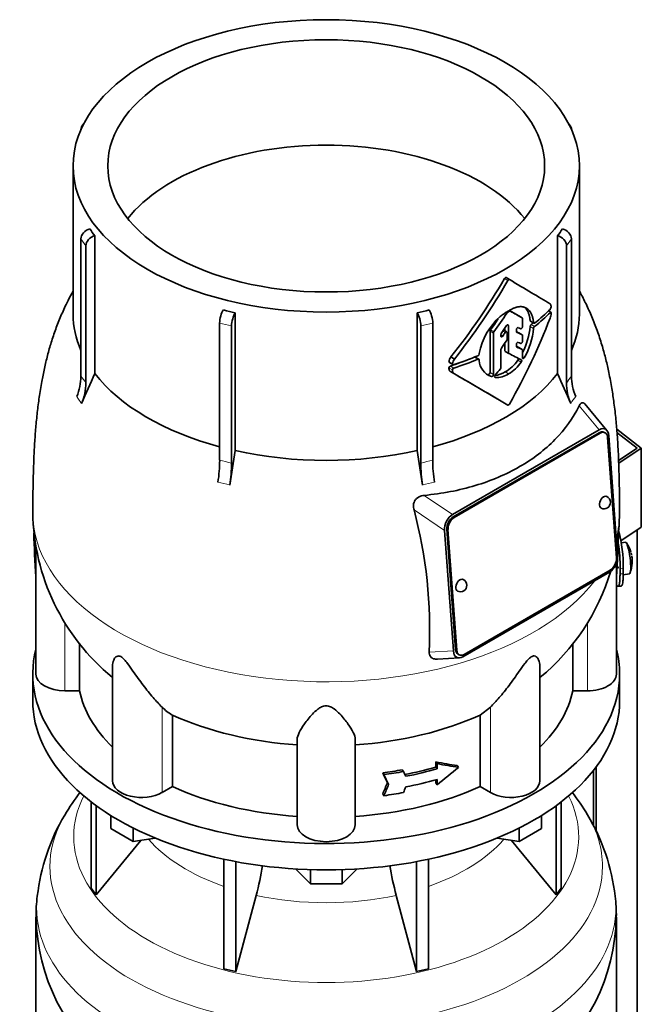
# Model space of a CAD drawing. Header units: millimetres. Extents: x 150 to 747, y -659 to 1200.
# Tile 6 of 13: x 554 to 747, y -289 to 16. Entities that reach past the tile are written whole.
import ezdxf

# ---------------------------------------------------------------- set-up
doc = ezdxf.new("R2010")
doc.units = ezdxf.units.MM
for name, color, linetype in [('LOW_134-2', 7, 'Continuous'), ('M5X8_UNI7687', 7, 'Continuous'), ('VSI134_DIFFUSORE', 7, 'Continuous'), ('VSI134_TERMINALE', 7, 'Continuous'), ('VSI134_TESTATA', 7, 'Continuous')]:
    doc.layers.add(name, color=color, linetype=linetype)

# ---------------------------------------------------------------- blocks, each defined once
blk = doc.blocks.new('SE4')
at = {"layer": 'LOW_134-2', "color": 7, "linetype": 'Continuous', "lineweight": 35}
for p, q in [((745.52, -391.55), (745.52, -142.18)), ((732.01, -216.69), (732.01, -233.97)), ((732.77, -215.7), (732.77, -235.43))]:
    blk.add_line(p, q, dxfattribs=at)
at = {"layer": 'M5X8_UNI7687', "color": 7, "linetype": 'Continuous', "lineweight": 35}
for p, q in [((741.91, -146.03), (740.61, -146.15)), ((739.32, -153.84), (739.87, -153.77)), ((741.18, -156.11), (743.11, -155.82))]:
    blk.add_line(p, q, dxfattribs=at)
for centre, radius, start, end in [((733.99, -151.97), 10, 16.6957, 35.0127), ((733.99, -151.97), 10, 338.98, 357.2751), ((733.99, -151.97), 10, 12.0166, 13.5278), ((1110.09, -95.41), 370.34, 188.5064, 188.6141)]:
    blk.add_arc(centre, radius, start, end, dxfattribs=at)
for centre, major_axis, ratio, start_param, end_param in [((742.5, -150.93), (0.6, -4.89), 0.169759, 0.004788, 3.136805), ((733.97, -151.88), (-9.78, -2.08), 0.810411, 3.163117, 3.206609), ((734.01, -152.09), (-9.94, -1.06), 0.589949, 3.053564, 3.168123), ((735.52, -149.97), (7.36, -5.62), 0.747167, 0.443437, 0.593129)]:
    blk.add_ellipse(centre, major_axis=major_axis, ratio=ratio, start_param=start_param, end_param=end_param, dxfattribs=at)
at = {"layer": 'VSI134_DIFFUSORE', "color": 7, "linetype": 'Continuous', "lineweight": 35}
for p, q in [((558.09, -186.88), (558.09, -195.05)), ((740.09, -195.05), (740.09, -186.88)), ((576.26, -226.55), (576.26, -253.23)), ((577.79, -227.7), (577.79, -255.36)), ((720.39, -227.7), (720.39, -255.36)), ((721.92, -226.55), (721.92, -253.23)), ((582.33, -234.81), (582.33, -230.75)), ((715.85, -234.81), (715.85, -230.75)), ((589.27, -238.82), (582.33, -234.81)), ((589.27, -238.82), (589.27, -234.64)), ((708.91, -238.82), (708.91, -234.64)), ((715.85, -234.81), (708.91, -238.82)), ((596.1, -237.76), (589.27, -238.82)), ((708.91, -238.82), (702.08, -237.76)), ((577.79, -255.36), (591.65, -238.45)), ((706.53, -238.45), (720.39, -255.36)), ((617.39, -244.3), (617.39, -278.23)), ((621.09, -245.04), (621.09, -279.11)), ((677.09, -245.04), (677.09, -279.11)), ((680.79, -244.3), (680.79, -278.23)), ((644.18, -251.95), (639.53, -247.3)), ((644.18, -251.95), (644.18, -247.51)), ((658.65, -247.3), (654, -251.95)), ((654, -251.95), (654, -247.51)), ((576.26, -253.23), (577.79, -255.36)), ((654, -251.95), (644.18, -251.95)), ((720.39, -255.36), (721.92, -253.23)), ((621.09, -279.11), (627.37, -255.49)), ((670.81, -255.49), (677.09, -279.11)), ((559.09, -262.22), (559.09, -305.28)), ((739.09, -305.28), (739.09, -262.22)), ((617.39, -278.23), (621.09, -279.11)), ((677.09, -279.11), (680.79, -278.23))]:
    blk.add_line(p, q, dxfattribs=at)
for centre, radius, start, end in [((628.09, -266.25), 69.85, 142.2836, 149.3123), ((669.99, -266.49), 70.09, 30.8767, 37.8207), ((622.49, -262.99), 63.39, 149.2662, 173.4577), ((676.16, -262.86), 62.91, 6.4624, 30.9112), ((537.52, -231.18), 93.08, 344.857, 350.6837), ((759.35, -231.38), 91.75, 189.2974, 195.2315), ((599.16, -261.39), 40.05, 171.9224, 181.2039), ((698.61, -261.24), 40.45, 358.6013, 7.7528), ((620.41, -261), 61.3, 181.1488, 232.0804), ((677.82, -261.04), 61.24, 307.8986, 358.8862)]:
    blk.add_arc(centre, radius, start, end, dxfattribs=at)
for centre, major_axis, start_param, end_param in [((649.09, -186.88), (91, 0), 2.993207, 6.283185), ((649.09, -186.88), (91, 0), 0, 0.148386), ((649.09, -195.05), (-91, 0), 0, 3.141593)]:
    blk.add_ellipse(centre, major_axis=major_axis, ratio=0.57735, start_param=start_param, end_param=end_param, dxfattribs=at)
at = {"layer": 'VSI134_DIFFUSORE', "color": 4, "linetype": 'Continuous', "lineweight": 9}
for centre, major_axis, start_param, end_param in [((649.09, -237.31), (-78.3, 0), 0, 3.425204), ((649.09, -237.31), (-78.3, 0), 5.999574, 6.283185), ((649.09, -246.5), (85.67, 0), 2.814218, 6.283185), ((649.09, -246.5), (85.67, 0), 0, 0.32821), ((649.09, -222.19), (-61.63, 0), 0.463231, 1.030574), ((649.09, -222.19), (61.63, 0), 5.252612, 5.819954), ((649.09, -259.26), (-89.83, 0), 6.21587, 6.283185), ((649.09, -259.26), (-89.83, 0), 0, 3.208792), ((649.09, -222.19), (-61.63, 0), 1.210556, 1.931037)]:
    blk.add_ellipse(centre, major_axis=major_axis, ratio=0.57735, start_param=start_param, end_param=end_param, dxfattribs=at)
at = {"layer": 'VSI134_TERMINALE', "color": 7, "linetype": 'Continuous', "lineweight": 35}
for p, q in [((739.17, -110.98), (746.8, -116.83)), ((745.52, -116.8), (739.26, -112.01)), ((739.76, -120.63), (745.52, -116.8)), ((746.8, -116.83), (739.79, -121.49)), ((746.8, -141.32), (746.8, -116.83)), ((746.8, -141.32), (740.49, -145.52)), ((740.2, -155.84), (740.2, -154.2)), ((741.19, -155.76), (741.19, -154.12)), ((739.59, -159.67), (740.59, -159.59))]:
    blk.add_line(p, q, dxfattribs=at)
at = {"layer": 'VSI134_TERMINALE', "color": 4, "linetype": 'Continuous', "lineweight": 9}
for p, q in [((739.7, -154.01), (739.3, -154.05)), ((740.2, -154.2), (741.19, -154.12)), ((741.19, -155.76), (740.2, -155.84))]:
    blk.add_line(p, q, dxfattribs=at)
at = {"layer": 'VSI134_TERMINALE', "color": 7, "linetype": 'Continuous', "lineweight": 35}
for centre, radius, start, end in [((702.58, -152.99), 38.63, 358.3189, 15.7925), ((703.33, -152.85), 36.9, 357.8966, 10.2339)]:
    blk.add_arc(centre, radius, start, end, dxfattribs=at)
for points, knots in [([(739.1, -159.24), (739.15, -159.33), (739.21, -159.4), (739.37, -159.58), (739.47, -159.65), (739.65, -159.68), (739.73, -159.63), (739.87, -159.43), (739.92, -159.27), (740, -158.95), (740.03, -158.83), (740.07, -158.56), (740.1, -158.27), (740.13, -157.94), (740.16, -157.57), (740.17, -157.38), (740.19, -156.77), (740.2, -156.32), (740.2, -155.84)], [0.189779, 0.189779, 0.189779, 0.189779, 0.25, 0.25, 0.375, 0.375, 0.5, 0.5, 0.625, 0.625, 0.6875, 0.6875, 0.75, 0.8125, 0.8125, 0.875, 0.875, 1, 1, 1, 1]), ([(741.19, -155.76), (741.19, -156.24), (741.18, -156.68), (741.16, -157.29), (741.15, -157.48), (741.12, -157.85), (741.11, -158.02), (741.06, -158.49), (741.02, -158.76), (740.92, -159.18), (740.86, -159.35), (740.73, -159.53), (740.66, -159.58), (740.59, -159.59)], [0, 0, 0, 0, 0.125, 0.125, 0.1875, 0.1875, 0.25, 0.25, 0.375, 0.375, 0.5, 0.5, 0.6059848, 0.6059848, 0.6059848, 0.6059848])]:
    blk.add_open_spline(points, degree=3, knots=knots, dxfattribs=at)
at = {"layer": 'VSI134_TESTATA', "color": 7, "linetype": 'Continuous', "lineweight": 35}
for p, q in [((573.03, -18.08), (573.03, -18.09)), ((573.97, -16.14), (573.36, -16.99)), ((724.82, -16.99), (724.21, -16.14)), ((725.15, -18.09), (725.15, -18.08)), ((570.59, -29.3), (570.59, -75.3)), ((727.59, -75.3), (727.59, -29.3)), ((577.35, -50.97), (577.35, -93.71)), ((720.83, -93.71), (720.83, -50.97)), ((573.03, -94.5), (573.03, -51.96)), ((574.56, -54.09), (574.56, -96.64)), ((723.62, -96.64), (723.62, -54.09)), ((725.15, -51.96), (725.15, -94.5)), ((705.91, -64.56), (704.85, -63.95)), ((620.91, -74.87), (620.91, -117.61)), ((677.27, -117.61), (677.27, -74.87)), ((709.86, -76.42), (708.8, -75.81)), ((718.78, -74.67), (718.04, -74.25)), ((616.05, -120.59), (616.05, -78.05)), ((619.75, -78.93), (619.75, -121.48)), ((678.43, -121.48), (678.43, -78.93)), ((682.13, -78.05), (682.13, -120.59)), ((705.58, -87.23), (705.58, -78.82)), ((709.96, -79.14), (709.96, -76.65)), ((712.42, -77.49), (713.49, -78.11)), ((699.89, -80.53), (699.89, -93.39)), ((700.95, -94), (700.95, -81.14)), ((703.26, -82.06), (703.26, -81.64)), ((705.06, -80.78), (704.09, -80.22)), ((704.52, -79.57), (704.52, -80.46)), ((705.16, -83.12), (705.16, -81.01)), ((708.06, -80.71), (708.06, -80.14)), ((709.86, -81.66), (708.8, -81.05)), ((709.96, -83.7), (709.96, -81.88)), ((704.52, -84.25), (704.52, -86.62)), ((708.06, -85.25), (708.06, -84.68)), ((696.53, -87.45), (696.52, -87.63)), ((703.26, -91.77), (703.26, -86.24)), ((704.62, -86.85), (705.68, -87.46)), ((709.86, -86.24), (708.8, -85.62)), ((709.95, -88.84), (709.96, -86.46)), ((687.31, -90.29), (688.41, -90.93)), ((687.73, -88.55), (688.83, -89.19)), ((696.4, -89.23), (695.33, -88.61)), ((696.52, -89.45), (696.53, -89.63)), ((687.75, -93.17), (688.85, -93.8)), ((736.15, -111.33), (729.24, -103.12)), ((688.26, -137.39), (733.77, -111.12)), ((733.7, -112.03), (688.45, -138.16)), ((734.06, -112.2), (688.8, -138.33)), ((735.53, -112.04), (735.18, -111.87)), ((736.72, -112.96), (739.43, -150.3)), ((739.07, -150.87), (736.36, -113.52)), ((688.52, -179.7), (685.81, -142.35)), ((686.51, -141.93), (689.22, -179.28)), ((686.86, -142.1), (689.58, -179.45)), ((559.09, -147.7), (559.09, -186.88)), ((739.09, -186.88), (739.09, -152.55)), ((736.97, -155.26), (691.47, -181.54)), ((691.88, -180.77), (737.14, -154.65)), ((572.62, -192.08), (572.62, -177.33)), ((725.56, -177.35), (725.56, -192.08)), ((683.56, -182.27), (690.39, -181.89)), ((690.06, -180.77), (690.41, -180.94)), ((582.81, -184.45), (582.81, -219.95)), ((715.37, -219.95), (715.37, -184.43)), ((572.62, -192.08), (568.09, -192.08)), ((730.09, -192.08), (725.56, -192.08)), ((700, -197.12), (696.8, -199.58)), ((601.38, -221.78), (601.38, -199.58)), ((696.8, -199.58), (696.8, -221.78)), ((640.09, -233.65), (640.09, -207.14)), ((658.09, -233.65), (658.09, -207.14)), ((672.69, -216.55), (673.07, -217.08)), ((683.11, -215.74), (683.11, -214.11)), ((683.11, -214.11), (683.5, -214.64)), ((683.11, -215.74), (683.5, -216.28)), ((683.5, -214.64), (683.5, -216.28)), ((689.71, -215.26), (690.1, -215.8)), ((666.62, -217.52), (667.01, -218.06)), ((683.11, -220.64), (683.11, -219.65)), ((683.5, -219.54), (683.5, -221.18)), ((601.38, -221.78), (598.18, -223.63)), ((668.05, -220.58), (668.44, -221.12)), ((683.11, -220.64), (683.5, -221.18)), ((700, -223.63), (696.8, -221.78)), ((666.62, -224.05), (667.01, -224.59))]:
    blk.add_line(p, q, dxfattribs=at)
at = {"layer": 'VSI134_TESTATA', "color": 4, "linetype": 'Continuous', "lineweight": 9}
for p, q in [((574.56, -54.09), (573.03, -51.96)), ((725.15, -51.96), (723.62, -54.09)), ((705.41, -64.85), (704.35, -64.24)), ((705.12, -74.96), (704.81, -74.78)), ((705.34, -74.74), (705.09, -74.59)), ((705.96, -74.39), (705.7, -74.24)), ((706.2, -74.36), (705.85, -74.16)), ((709.86, -76.42), (708.79, -75.81)), ((718.6, -74.74), (717.93, -74.36)), ((619.75, -78.93), (616.05, -78.05)), ((682.13, -78.05), (678.43, -78.93)), ((705.22, -78.62), (705.58, -78.82)), ((713.41, -77.93), (712.33, -77.32)), ((713.41, -79.69), (712.33, -79.07)), ((713.7, -79.1), (712.63, -78.48)), ((700.95, -81.14), (699.89, -80.53)), ((701.09, -80.76), (700.03, -80.14)), ((703.26, -81.72), (703.85, -82.06)), ((704.58, -81.01), (703.84, -80.58)), ((709.84, -81.65), (708.78, -81.04)), ((705.58, -87.23), (704.52, -86.62)), ((709.85, -86.23), (708.78, -85.62)), ((709.95, -88.5), (710.48, -88.8)), ((688.28, -90.63), (687.17, -90)), ((688.69, -92), (687.59, -91.37)), ((696.11, -89.24), (695.06, -88.62)), ((708.51, -89.59), (709.58, -90.2)), ((688.24, -92.57), (687.13, -91.93)), ((699.27, -94.01), (700.33, -94.62)), ((699.89, -93.39), (700.95, -94)), ((704.6, -93.17), (705.66, -93.78)), ((701.37, -94.82), (701.49, -94.9)), ((572.11, -101.33), (571.73, -100.84)), ((572.11, -101.33), (573.26, -102.97)), ((725.3, -102.41), (724.92, -102.97)), ((725.3, -102.41), (726.45, -100.84)), ((727.54, -103.71), (733.77, -111.12)), ((734.06, -112.2), (733.7, -112.03)), ((616.43, -127.55), (615.52, -127.37)), ((616.43, -127.55), (619.21, -128.25)), ((679.88, -128), (678.97, -128.25)), ((679.88, -128), (682.67, -127.37)), ((688.26, -137.39), (679.46, -131.47)), ((685.81, -142.35), (676.33, -135.98)), ((688.8, -138.33), (688.45, -138.16)), ((686.86, -142.1), (686.51, -141.93)), ((559.03, -156.75), (559.09, -156.75)), ((739.09, -156.75), (739.15, -156.75)), ((568.09, -192.08), (568.09, -170.93)), ((730.09, -192.08), (730.09, -170.91)), ((681, -180.12), (688.52, -179.7)), ((689.58, -179.45), (689.22, -179.28)), ((598.18, -223.63), (598.18, -197.12)), ((700, -223.63), (700, -197.12))]:
    blk.add_line(p, q, dxfattribs=at)
at = {"layer": 'VSI134_TESTATA', "color": 7, "linetype": 'Continuous', "lineweight": 35}
for centre, radius, start, end in [((607.98, -27.38), 38.66, 213.7109, 217.6034), ((690.2, -27.38), 38.66, 322.3966, 326.2891), ((537.89, 31.63), 192.09, 321.2685, 330.0618), ((535.73, 32.85), 195.79, 321.4403, 330.0659), ((718.4, -72.22), 0.189, 48.4238, 58.9517), ((717.79, -73.01), 1.05, 319.4362, 2.2381), ((646.47, 40.2), 117.87, 255.627, 257.474), ((651.71, 40.2), 117.87, 282.526, 284.373), ((716.51, -91.28), 20.34, 131.4374, 169.1268), ((705.71, -75.34), 0.701, 121.3426, 147.4783), ((706.1, -74.59), 0.25, 66.4547, 125.8549), ((713, -74.53), 5.86, 340.0202, 355.9303), ((690.52, -77.1), 21.91, 332.7074, 354.8481), ((713.26, -79.16), 0.93, 132.5622, 174.2913), ((714.33, -79.78), 0.927, 132.3786, 174.2656), ((700.57, -80.56), 0.683, 142.6702, 177.4199), ((701.64, -81.17), 0.685, 142.728, 177.4247), ((703.97, -81.67), 0.71, 144.7473, 177.5843), ((691.64, -77.72), 21.85, 329.5363, 354.8235), ((704.42, -83.09), 0.742, 324.5379, 357.5626), ((695.83, -87.55), 0.701, 294.3064, 353.4391), ((703.98, -86.27), 0.719, 143.3889, 177.4377), ((687.78, -91.99), 0.65, 107.3621, 174.8958), ((689.91, -90.23), 2.74, 142.4032, 175.1746), ((691.04, -90.87), 2.77, 142.6885, 175.0994), ((702.25, -89.22), 5.74, 184.0787, 250.4321), ((698.27, -82.32), 12.56, 300.2581, 324.6507), ((699.32, -82.91), 12.58, 300.2436, 324.5986), ((556.06, -94.32), 16.97, 337.4174, 359.3951), ((774.74, -186.5), 218.11, 154.8225, 157.4837), ((688.89, -92.62), 0.652, 107.6582, 174.966), ((-434.49, -2037.41), 2244.89, 59.51557, 59.98783), ((-435.02, -2040.74), 2248.03, 59.51593, 60.00441), ((700.8, -87.32), 6.98, 274.5485, 302.9777), ((701.87, -87.99), 6.92, 266.8484, 303.1454), ((702.53, -91.74), 0.729, 320.6246, 357.2202), ((523.44, -186.5), 218.11, 22.5163, 25.1775), ((742.12, -94.32), 16.97, 180.6049, 202.5826), ((557.59, -96.46), 16.97, 337.4174, 359.3951), ((740.59, -96.46), 16.97, 180.6049, 202.5826), ((1247.43, -222.86), 635.3, 170.4635, 171.43609), ((50.75, -222.86), 635.3, 8.56391, 9.5365), ((568.94, -120.26), 47.12, 351.3197, 359.5934), ((572.63, -121.14), 47.12, 351.3197, 359.5934), ((725.55, -121.14), 47.12, 180.4066, 188.6803), ((729.24, -120.26), 47.12, 180.4066, 188.6803), ((735.24, -133.63), 2, 244.5303, 0), ((735.24, -133.63), 2, 0, 64.5303), ((625.56, -135.72), 67.47, 180.8411, 230.6176), ((536.27, -173.13), 144.9, 357.233, 14.8561), ((672.7, -135.79), 67.38, 350.3544, 359.1934), ((672.7, -135.79), 67.38, 309.3718, 343.5038), ((690.7, -159.35), 2, 0, 64.5303), ((690.7, -159.35), 2, 244.5303, 0), ((609.83, -185.29), 16.6, 225.4083, 239.3884)]:
    blk.add_arc(centre, radius, start, end, dxfattribs=at)
at = {"layer": 'VSI134_TESTATA', "color": 4, "linetype": 'Continuous', "lineweight": 9}
for centre, radius, start, end in [((544.25, -116.77), 36.39, 33.5892, 37.725), ((753.93, -116.77), 36.39, 142.275, 146.4108), ((607.28, -165.44), 45.69, 74.1676, 78.9335), ((690.9, -165.44), 45.69, 101.0665, 105.8324)]:
    blk.add_arc(centre, radius, start, end, dxfattribs=at)
at = {"layer": 'VSI134_TESTATA', "color": 7, "linetype": 'Continuous', "lineweight": 35}
for major_axis in [(78.5, 0), (67.74, 0)]:
    blk.add_ellipse((649.09, -29.3), major_axis=major_axis, ratio=0.57735, dxfattribs=at)
for centre, major_axis, ratio, start_param, end_param in [((575.8, -18.74), (2.44, -1.75), 0.754344, 2.912261, 3.637652), ((722.38, -18.74), (-2.44, -1.75), 0.754344, 2.645534, 3.370925), ((649.09, -61.96), (67.74, 0), 0.57735, 0.430765, 2.710827), ((575.8, -51.29), (-2.44, -1.75), 0.754344, 4.207836, 5.787126), ((722.38, -51.29), (-2.44, 1.75), 0.754344, 3.637652, 5.216942), ((577.33, -53.43), (2.44, 1.75), 0.754344, 1.066243, 2.645534), ((720.85, -53.43), (2.44, -1.75), 0.754344, 0.496059, 2.075349), ((649.09, -31.75), (80, -46.83), 0.005973, 0.523921, 0.784455), ((649.09, -75.3), (78.5, 0), 0.57735, 3.141593, 3.391494), ((617.2, -76.45), (-0.7, -2.92), 0.31246, 3.786362, 5.365653), ((620.9, -77.33), (0.7, 2.92), 0.31246, 0.64477, 2.22406), ((677.28, -77.33), (0.7, -2.92), 0.31246, 0.917533, 2.496823), ((680.98, -76.45), (-0.7, 2.92), 0.31246, 4.059125, 5.638416), ((649.09, -41.48), (-59.79, -84.34), 0.630164, 1.551795, 1.620079), ((649.09, -41.9), (80, 0), 0.57735, -0.790935, -0.780102), ((649.09, -41.39), (78.5, -44.84), 0.004672, -0.75927, -0.703933), ((649.09, -41.39), (80, -45.69), 0.004672, -0.773039, -0.705414), ((649.09, -50.83), (80, 0), 0.57735, -0.630598, -0.518021), ((649.09, -51.86), (80, -0.05), 0.576906, -0.63021, -0.517581), ((649.09, -75.3), (-78.5, 0), 0.57735, 2.891692, 3.141593), ((649.09, -41.48), (58.67, 82.76), 0.630164, 4.691898, 4.733091), ((608.29, -21.6), (84.79, 108.49), 0.813815, 4.796406, 4.817449), ((649.09, -70.94), (56.38, 99), 0.573353, 4.713426, 4.974273), ((649.09, -51.86), (78.5, -0.05), 0.576906, -0.627228, -0.613459), ((613.67, -26.31), (86.01, 97.61), 0.811036, -1.433588, -1.423742), ((606.97, -22.89), (122.16, -64.34), 0.054855, -0.567828, -0.557381), ((606.16, -22.42), (124.51, -65.57), 0.054855, -0.582253, -0.558494), ((606.21, -20.79), (124.46, -65.52), 0.055137, -0.576041, -0.56471), ((614.49, -29.95), (86.16, 95.92), 0.810489, -1.432045, -1.409969), ((605.18, -26.34), (124.01, -66.26), 0.046433, -0.567944, -0.557578), ((604.74, -24.44), (125.98, -67.1), 0.048322, -0.576058, -0.564869), ((649.09, -50.82), (80, 0), 0.57735, -1.05245, -0.942461), ((649.09, -54.79), (79.99, -43.94), 0.021828, -0.772923, -0.700364), ((604.33, -25.85), (126.4, -67.54), 0.046433, -0.582298, -0.558682), ((649.09, -51.87), (78.5, 0), 0.57735, -1.058237, -0.967486), ((649.09, -51.87), (80, 0), 0.57735, -1.052994, -0.942461), ((649.09, -75.3), (-78.5, 0), 0.57735, 0.41818, 1.136418), ((649.09, -75.3), (78.5, 0), 0.57735, 5.146767, 5.865006), ((624.25, -41.86), (87.22, 75.16), 0.800393, -1.357861, -1.335212), ((733.89, -114.58), (-1.29, -2.71), 0.625473, 3.141593, 3.879379), ((733.86, -114.83), (-1.7, -3.94), 0.585917, 2.297572, 3.808941), ((734.24, -114.74), (-1.29, -2.71), 0.625473, 2.308583, 3.879379), ((649.09, -75.3), (-78.5, 0), 0.57735, 1.203578, 1.938015), ((735.24, -133.63), (0.86, 1.81), 0.625473, 0, 3.141593), ((688.69, -140.91), (-1.52, -3.76), 0.658311, 3.841252, 5.352621), ((688.63, -140.7), (1.29, 2.71), 0.625473, 0.737787, 2.308583), ((688.99, -140.87), (1.29, 2.71), 0.625473, 0.737787, 2.308583), ((649.09, -182.52), (-27.25, 225.93), 0.384309, 1.349043, 1.410262), ((649.09, -182.52), (27.25, 225.93), 0.384309, -1.410262, -1.34632), ((736.54, -151.75), (1.52, 3.76), 0.658311, 3.841252, 5.35262), ((736.95, -152.1), (-1.29, -2.71), 0.625473, 0.737787, 2.308583), ((690.7, -159.35), (0.86, 1.81), 0.625473, 0, 3.141593), ((691.37, -177.83), (1.7, 3.94), 0.585917, 2.297573, 3.808941), ((691.35, -178.06), (1.29, 2.71), 0.625473, 2.308583, 3.141593), ((691.7, -178.23), (1.29, 2.71), 0.625473, 2.308583, 3.879379), ((568.09, -186.88), (9, 0), 0.57735, 3.141593, 4.712389), ((730.09, -186.88), (-9, 0), 0.57735, 1.570796, 3.141593), ((649.09, -186.88), (-77, 0), 0.57735, 0.117151, 0.534109), ((649.09, -186.88), (77, 0), 0.57735, 5.749077, 6.166034), ((649.09, -164.69), (-77, 0), 0.57735, 0.902549, 1.453645), ((649.09, -164.69), (77, 0), 0.57735, 4.82954, 5.380636), ((649.09, -174.23), (77, 0), 0.57735, -1.341157, -1.259355), ((649.09, -175.86), (77, 0), 0.57735, -1.249874, -1.113116), ((649.09, -175.86), (78, 0), 0.57735, -1.248952, -1.113951), ((649.09, -172.05), (76.01, -35.64), 0.345529, -0.95251, -0.854431), ((649.09, -172.05), (77, -36.1), 0.345529, -0.953344, -0.85654), ((649.09, -182.94), (72.18, 51.03), 0.579238, 4.780548, 4.877352), ((434.23, 97.39), (312, -556.34), 0.096151, 0.909542, 0.916225), ((649.09, -174.23), (78, 0), 0.57735, -1.339048, -1.258311), ((431.25, 101.54), (316.31, -564.02), 0.096151, 0.908896, 0.915487), ((425.69, 123.16), (323.67, -577.15), 0.09615, 0.884303, 0.887521), ((649.09, -179.13), (78, 0), 0.57735, -1.248952, -1.113951), ((591.81, -219.95), (9, 0), 0.57735, 3.141593, 5.497787), ((649.09, -186.88), (-77, 0), 0.57735, 0.902549, 1.453645), ((649.09, -186.88), (77, 0), 0.57735, 4.82954, 5.380636), ((434.23, 145.84), (-52.46, -635.69), 0.491081, 0.99085, 0.997533), ((431.25, 150.02), (-53.18, -644.47), 0.491081, 0.991587, 0.998179), ((425.66, 144.58), (-54.41, -659.53), 0.49109, 1.019542, 1.02276), ((706.37, -219.95), (-9, 0), 0.57735, 0.785398, 3.141593), ((649.09, -180.76), (78, 0), 0.57735, -1.339048, -1.258311), ((649.09, -233.65), (9, 0), 0.57735, 3.141593, 6.283185)]:
    blk.add_ellipse(centre, major_axis=major_axis, ratio=ratio, start_param=start_param, end_param=end_param, dxfattribs=at)
at = {"layer": 'VSI134_TESTATA', "color": 4, "linetype": 'Continuous', "lineweight": 9}
for start_param, end_param in [(0.000352, 2.726381), (2.988518, 3.141259)]:
    blk.add_ellipse((649.09, -136.74), major_axis=(-91, 0), ratio=0.57735, start_param=start_param, end_param=end_param, dxfattribs=at)
at = {"layer": 'VSI134_TESTATA', "color": 7, "linetype": 'Continuous', "lineweight": 35}
for points, knots in [([(704.35, -64.24), (704.41, -64.12), (704.5, -64.02), (704.69, -63.92), (704.78, -63.91), (704.85, -63.95)], [0, 0, 0, 0, 0.5, 0.5, 1, 1, 1, 1]), ([(705.91, -64.56), (705.84, -64.52), (705.75, -64.53), (705.57, -64.64), (705.47, -64.73), (705.41, -64.85)], [0, 0, 0, 0, 0.5, 0.5, 1, 1, 1, 1]), ([(570.59, -68.05), (570.45, -68.31), (569.79, -69.56), (568.49, -72.13), (566.8, -75.84), (565.19, -79.91), (563.81, -84.01), (562.65, -88.07), (561.68, -92.14), (560.81, -96.48), (560.07, -101.03), (559.47, -105.79), (559.01, -110.56), (558.66, -115.45), (558.42, -120.16), (558.28, -124.54), (558.2, -128.49), (558.14, -131.65), (558.1, -134.55), (558.09, -136.01), (558.09, -136.75)], [0.1159979, 0.1159979, 0.1159979, 0.1159979, 0.1266715, 0.1667865, 0.218936, 0.2719561, 0.3226166, 0.3727665, 0.4224737, 0.4723876, 0.5322887, 0.5903265, 0.6499188, 0.7124826, 0.7792204, 0.8335865, 0.8857348, 0.9405745, 0.9744505, 1, 1, 1, 1]), ([(740.09, -136.75), (740.09, -136.05), (740.08, -134.59), (740.05, -132.22), (740, -129.76), (739.95, -126.68), (739.86, -122.93), (739.67, -118.12), (739.38, -113.16), (738.93, -107.88), (738.39, -103.08), (737.67, -98.18), (736.83, -93.67), (735.85, -89.34), (734.73, -85.18), (733.36, -80.93), (731.73, -76.67), (729.95, -72.68), (728.54, -69.84), (727.76, -68.35), (727.59, -68.05)], [0, 0, 0, 0, 0.0241901, 0.059226, 0.0926717, 0.1330583, 0.1882119, 0.2444025, 0.3216857, 0.3814091, 0.4458854, 0.5016967, 0.5625812, 0.6119701, 0.6611398, 0.7160604, 0.7707525, 0.823426, 0.8715674, 0.8839834, 0.8839834, 0.8839834, 0.8839834]), ([(710.01, -73.01), (709.96, -73), (709.86, -72.98), (709.71, -72.96), (709.55, -72.95), (709.4, -72.94), (709.24, -72.94), (709.09, -72.95), (708.93, -72.97), (708.78, -72.99), (708.63, -73.01), (708.47, -73.04), (708.32, -73.08), (708.17, -73.12), (708.03, -73.16), (707.88, -73.21), (707.74, -73.25), (707.6, -73.3), (707.46, -73.36), (707.32, -73.41), (707.07, -73.51), (706.69, -73.68), (706.19, -73.93), (705.68, -74.21), (705.16, -74.52), (704.63, -74.86), (704.1, -75.23), (703.57, -75.62), (703.22, -75.89), (703.05, -76.03)], [0, 0, 0, 0, 0.027225, 0.053963, 0.080229, 0.106036, 0.131393, 0.156305, 0.180776, 0.20481, 0.228406, 0.251563, 0.274281, 0.296556, 0.318385, 0.339764, 0.36069, 0.381158, 0.401163, 0.420702, 0.439769, 0.508178, 0.577363, 0.647201, 0.717542, 0.788205, 0.858988, 0.929667, 1, 1, 1, 1]), ([(713.41, -77.93), (713.4, -77.84), (713.38, -77.64), (713.34, -77.35), (713.29, -77.07), (713.24, -76.79), (713.18, -76.52), (713.11, -76.26), (712.98, -75.81), (712.75, -75.21), (712.38, -74.55), (711.92, -73.97), (711.47, -73.6), (711.05, -73.35), (710.73, -73.21), (710.38, -73.09), (710.13, -73.04), (710.01, -73.01)], [0, 0, 0, 0, 0.036046, 0.07226, 0.108651, 0.145226, 0.181995, 0.21897, 0.256164, 0.374824, 0.50166, 0.611779, 0.746751, 0.808863, 0.871706, 0.935274, 1, 1, 1, 1]), ([(710.64, -73.19), (710.72, -73.26), (710.96, -73.49), (711.33, -73.96), (711.7, -74.64), (711.95, -75.31), (712.1, -75.88), (712.2, -76.34), (712.28, -76.82), (712.32, -77.15), (712.33, -77.32)], [0.3320997, 0.3320997, 0.3320997, 0.3320997, 0.389092, 0.5058891, 0.633698, 0.7533976, 0.8158474, 0.8777312, 0.9391014, 1, 1, 1, 1]), ([(718.53, -72.08), (718.54, -72.1), (718.57, -72.13), (718.62, -72.18), (718.65, -72.24), (718.69, -72.31), (718.72, -72.39), (718.75, -72.47), (718.78, -72.56), (718.8, -72.66), (718.82, -72.76), (718.83, -72.86), (718.84, -72.93), (718.85, -72.97)], [0, 0, 0, 0, 0.08878, 0.177923, 0.267524, 0.357639, 0.448281, 0.53943, 0.631034, 0.723011, 0.815254, 0.907634, 1, 1, 1, 1]), ([(718.85, -74.94), (718.86, -74.82), (718.84, -74.72), (718.74, -74.64), (718.67, -74.67), (718.6, -74.74)], [0, 0, 0, 0, 0.5, 0.5, 1, 1, 1, 1]), ([(704.99, -78.85), (705.04, -78.77), (705.11, -78.7), (705.24, -78.6), (705.31, -78.57), (705.43, -78.57), (705.48, -78.59), (705.56, -78.68), (705.58, -78.75), (705.58, -78.82)], [0, 0, 0, 0, 0.25, 0.25, 0.5, 0.5, 0.75, 0.75, 1, 1, 1, 1]), ([(709.41, -79.81), (709.46, -79.83), (709.52, -79.82), (709.64, -79.76), (709.71, -79.71), (709.82, -79.57), (709.87, -79.48), (709.94, -79.31), (709.96, -79.22), (709.96, -79.14)], [0, 0, 0, 0, 0.25, 0.25, 0.5, 0.5, 0.75, 0.75, 1, 1, 1, 1]), ([(713.41, -77.93), (713.42, -78.03), (713.45, -78.09), (713.56, -78.14), (713.63, -78.12), (713.7, -78.06)], [0, 0, 0, 0, 0.5, 0.5, 1, 1, 1, 1]), ([(703.85, -82.06), (703.8, -82.14), (703.73, -82.2), (703.6, -82.29), (703.53, -82.32), (703.41, -82.32), (703.35, -82.29), (703.28, -82.2), (703.26, -82.14), (703.26, -82.06)], [0, 0, 0, 0, 0.25, 0.25, 0.5, 0.5, 0.75, 0.75, 1, 1, 1, 1]), ([(705.16, -81.01), (705.16, -80.93), (705.14, -80.86), (705.07, -80.77), (705.02, -80.75), (704.9, -80.75), (704.83, -80.78), (704.7, -80.87), (704.63, -80.93), (704.58, -81.01)], [0, 0, 0, 0, 0.25, 0.25, 0.5, 0.5, 0.75, 0.75, 1, 1, 1, 1]), ([(708.06, -80.14), (708.06, -80.06), (708.08, -79.97), (708.15, -79.79), (708.2, -79.71), (708.32, -79.57), (708.38, -79.52), (708.51, -79.46), (708.57, -79.45), (708.62, -79.47)], [0, 0, 0, 0, 0.25, 0.25, 0.5, 0.5, 0.75, 0.75, 1, 1, 1, 1]), ([(708.06, -84.68), (708.06, -84.6), (708.08, -84.51), (708.15, -84.34), (708.2, -84.25), (708.32, -84.11), (708.38, -84.06), (708.51, -84), (708.57, -84), (708.62, -84.02)], [0, 0, 0, 0, 0.25, 0.25, 0.5, 0.5, 0.75, 0.75, 1, 1, 1, 1]), ([(709.41, -84.37), (709.46, -84.39), (709.52, -84.38), (709.64, -84.33), (709.71, -84.27), (709.82, -84.13), (709.87, -84.05), (709.94, -83.87), (709.96, -83.78), (709.96, -83.7)], [0, 0, 0, 0, 0.25, 0.25, 0.5, 0.5, 0.75, 0.75, 1, 1, 1, 1]), ([(687.31, -90.29), (687.3, -90.29), (687.29, -90.29), (687.2, -90.23), (687.16, -90.12), (687.17, -90)], [0.4706024, 0.4706024, 0.4706024, 0.4706024, 0.5, 0.5, 1, 1, 1, 1]), ([(688.28, -90.63), (688.26, -90.76), (688.31, -90.86), (688.48, -90.98), (688.6, -90.98), (688.73, -90.94)], [0, 0, 0, 0, 0.5, 0.5, 1, 1, 1, 1]), ([(695.04, -88.62), (695.14, -88.57), (695.25, -88.57), (695.32, -88.61), (695.33, -88.61), (695.33, -88.61)], [0, 0, 0, 0, 0.5, 0.5, 0.5191186, 0.5191186, 0.5191186, 0.5191186]), ([(696.52, -89.45), (696.52, -89.35), (696.47, -89.27), (696.32, -89.19), (696.22, -89.19), (696.11, -89.24)], [0, 0, 0, 0, 0.5, 0.5, 1, 1, 1, 1]), ([(708.51, -89.59), (708.6, -89.46), (708.66, -89.31), (708.68, -89.04), (708.65, -88.94), (708.57, -88.9)], [0, 0, 0, 0, 0.5, 0.5, 1, 1, 1, 1]), ([(709.64, -89.51), (709.71, -89.55), (709.75, -89.66), (709.72, -89.92), (709.66, -90.08), (709.58, -90.2)], [0, 0, 0, 0, 0.5, 0.5, 1, 1, 1, 1]), ([(710.48, -88.8), (710.43, -88.88), (710.37, -88.95), (710.25, -89.05), (710.19, -89.08), (710.08, -89.08), (710.04, -89.06), (709.97, -88.98), (709.95, -88.91), (709.95, -88.84)], [0, 0, 0, 0, 0.25, 0.25, 0.5, 0.5, 0.75, 0.75, 1, 1, 1, 1]), ([(687.13, -91.93), (687.14, -92.09), (687.15, -92.35), (687.23, -92.66), (687.37, -92.86), (687.54, -93.02), (687.68, -93.12), (687.75, -93.17)], [0, 0, 0, 0, 0.297831, 0.494663, 0.647573, 0.81148, 1, 1, 1, 1]), ([(688.85, -93.8), (688.74, -93.73), (688.55, -93.6), (688.35, -93.34), (688.25, -92.99), (688.24, -92.73), (688.24, -92.57)], [0, 0, 0, 0, 0.268166, 0.496148, 0.696011, 1, 1, 1, 1]), ([(699.27, -94.01), (699.32, -94.03), (699.39, -94.02), (699.53, -93.97), (699.61, -93.92), (699.74, -93.79), (699.79, -93.71), (699.87, -93.55), (699.89, -93.46), (699.89, -93.39)], [0, 0, 0, 0, 0.25, 0.25, 0.5, 0.5, 0.75, 0.75, 1, 1, 1, 1]), ([(700.95, -94), (700.95, -94.08), (700.93, -94.16), (700.86, -94.33), (700.8, -94.41), (700.67, -94.54), (700.6, -94.59), (700.46, -94.64), (700.39, -94.64), (700.33, -94.62)], [0, 0, 0, 0, 0.25, 0.25, 0.5, 0.5, 0.75, 0.75, 1, 1, 1, 1]), ([(701.49, -94.9), (701.38, -94.88), (701.31, -94.79), (701.3, -94.51), (701.36, -94.34), (701.47, -94.21)], [0, 0, 0, 0, 0.5, 0.5, 1, 1, 1, 1]), ([(679.46, -131.47), (685.04, -130.95), (690.31, -129.93), (697.76, -127.69), (700.18, -126.82), (704.82, -124.85), (707.01, -123.75), (711.15, -121.36), (713.1, -120.07), (716.75, -117.27), (718.46, -115.76), (723.14, -110.99), (725.65, -107.5), (727.54, -103.71)], [0, 0, 0, 0, 0.25, 0.25, 0.375, 0.375, 0.5, 0.5, 0.625, 0.625, 0.75, 0.75, 1, 1, 1, 1]), ([(705.41, -103.45), (705.47, -103.49), (705.57, -103.48), (705.75, -103.38), (705.84, -103.28), (705.91, -103.16)], [0, 0, 0, 0, 0.5, 0.5, 1, 1, 1, 1]), ([(727.54, -103.71), (727.63, -103.53), (727.73, -103.37), (727.92, -103.1), (728.03, -102.98), (728.26, -102.81), (728.38, -102.76), (728.62, -102.72), (728.75, -102.74), (728.93, -102.83), (728.99, -102.87), (729.11, -102.97), (729.17, -103.03), (729.23, -103.1), (729.23, -103.1), (729.23, -103.1)], [0, 0, 0, 0, 0.125, 0.125, 0.25, 0.25, 0.375, 0.375, 0.5, 0.5, 0.5625, 0.5625, 0.625, 0.625, 0.6251488, 0.6251488, 0.6251488, 0.6251488]), ([(676.33, -135.98), (676.25, -135.73), (676.19, -135.48), (676.13, -134.97), (676.12, -134.7), (676.17, -134.17), (676.23, -133.91), (676.41, -133.39), (676.54, -133.15), (676.77, -132.82), (676.86, -132.71), (677.05, -132.51), (677.15, -132.41), (677.36, -132.24), (677.47, -132.16), (677.7, -132.01), (677.82, -131.95), (678.18, -131.77), (678.43, -131.68), (678.94, -131.54), (679.2, -131.5), (679.46, -131.47)], [0, 0, 0, 0, 0.125, 0.125, 0.25, 0.25, 0.375, 0.375, 0.5, 0.5, 0.5625, 0.5625, 0.625, 0.625, 0.6875, 0.6875, 0.75, 0.75, 0.875, 0.875, 1, 1, 1, 1]), ([(559.03, -156.75), (559.04, -156.92), (559.05, -157.08), (559.07, -157.26), (559.08, -157.29), (559.08, -157.33)], [0, 0, 0, 0, 0.125, 0.125, 0.1591527, 0.1591527, 0.1591527, 0.1591527]), ([(739.1, -157.36), (739.1, -157.31), (739.11, -157.27), (739.13, -157.08), (739.14, -156.92), (739.15, -156.75)], [0.831509, 0.831509, 0.831509, 0.831509, 0.875, 0.875, 1, 1, 1, 1]), ([(683.56, -182.27), (683.36, -182.28), (683.16, -182.28), (682.73, -182.23), (682.51, -182.18), (682.1, -182.03), (681.91, -181.93), (681.58, -181.66), (681.44, -181.51), (681.22, -181.16), (681.13, -180.97), (681.03, -180.56), (681, -180.34), (681, -180.12)], [0.271361, 0.271361, 0.271361, 0.271361, 0.375, 0.375, 0.5, 0.5, 0.625, 0.625, 0.75, 0.75, 0.875, 0.875, 1, 1, 1, 1]), ([(598.18, -197.12), (597.32, -196.28), (596.38, -195.27), (594.41, -192.99), (593.37, -191.7), (591.31, -188.96), (590.27, -187.5), (588.63, -185.15), (588.07, -184.35), (587.16, -183.16), (586.84, -182.76), (586.14, -182.02), (585.76, -181.68), (585.04, -181.28), (584.74, -181.24), (584.25, -181.32), (584.06, -181.42), (583.57, -181.81), (583.35, -182.16), (582.93, -183.12), (582.81, -183.78), (582.81, -184.44)], [0, 0, 0, 0, 0.125, 0.125, 0.25, 0.25, 0.375, 0.375, 0.4375, 0.4375, 0.46875, 0.46875, 0.5, 0.5, 0.53125, 0.53125, 0.5625, 0.5625, 0.625, 0.625, 0.7274656, 0.7274656, 0.7274656, 0.7274656]), ([(715.37, -184.43), (715.37, -183.76), (715.25, -183.1), (714.8, -182.12), (714.58, -181.77), (714.08, -181.39), (713.88, -181.29), (713.37, -181.25), (713.05, -181.31), (712.32, -181.76), (711.94, -182.11), (711.26, -182.86), (710.94, -183.26), (710.04, -184.44), (709.48, -185.25), (707.86, -187.56), (706.83, -189.02), (704.76, -191.76), (703.75, -193.02), (701.8, -195.27), (700.85, -196.28), (700, -197.12)], [0.2711567, 0.2711567, 0.2711567, 0.2711567, 0.375, 0.375, 0.4375, 0.4375, 0.46875, 0.46875, 0.5, 0.5, 0.53125, 0.53125, 0.5625, 0.5625, 0.625, 0.625, 0.75, 0.75, 0.875, 0.875, 1, 1, 1, 1]), ([(658.09, -207.14), (658.09, -206.5), (657.85, -205.78), (657.06, -204.16), (656.5, -203.26), (655.13, -201.34), (654.32, -200.31), (652.81, -198.72), (652.25, -198.18), (651.25, -197.45), (650.89, -197.22), (650.03, -196.85), (649.54, -196.72), (648.51, -196.74), (648.03, -196.89), (647.2, -197.27), (646.84, -197.51), (645.86, -198.25), (645.31, -198.78), (643.82, -200.35), (643.02, -201.38), (641.65, -203.3), (641.11, -204.18), (640.33, -205.78), (640.09, -206.51), (640.09, -207.14)], [0, 0, 0, 0, 0.125, 0.125, 0.25, 0.25, 0.375, 0.375, 0.4375, 0.4375, 0.46875, 0.46875, 0.5, 0.5, 0.53125, 0.53125, 0.5625, 0.5625, 0.625, 0.625, 0.75, 0.75, 0.875, 0.875, 1, 1, 1, 1])]:
    blk.add_open_spline(points, degree=3, knots=knots, dxfattribs=at)
for points in [[(709.96, -76.65), (709.96, -76.54), (709.92, -76.46), (709.86, -76.42)], [(712.42, -77.49), (712.37, -77.46), (712.34, -77.4), (712.33, -77.32)], [(708.17, -80.95), (708.1, -80.92), (708.06, -80.83), (708.06, -80.71)], [(708.78, -81.04), (708.79, -81.04), (708.79, -81.04), (708.8, -81.05)], [(709.96, -81.88), (709.96, -81.77), (709.91, -81.68), (709.84, -81.65)], [(708.17, -85.48), (708.1, -85.45), (708.06, -85.37), (708.06, -85.25)], [(704.63, -86.85), (704.56, -86.82), (704.52, -86.73), (704.52, -86.62)], [(705.58, -87.23), (705.58, -87.34), (705.62, -87.43), (705.69, -87.47)], [(709.96, -86.46), (709.96, -86.35), (709.92, -86.26), (709.85, -86.23)]]:
    blk.add_open_spline(points, degree=3, dxfattribs=at)

msp = doc.modelspace()

# ---------------------------------------------------------------- block references
msp.add_blockref('SE4', (0, 0))

doc.saveas('drawing.dxf')
